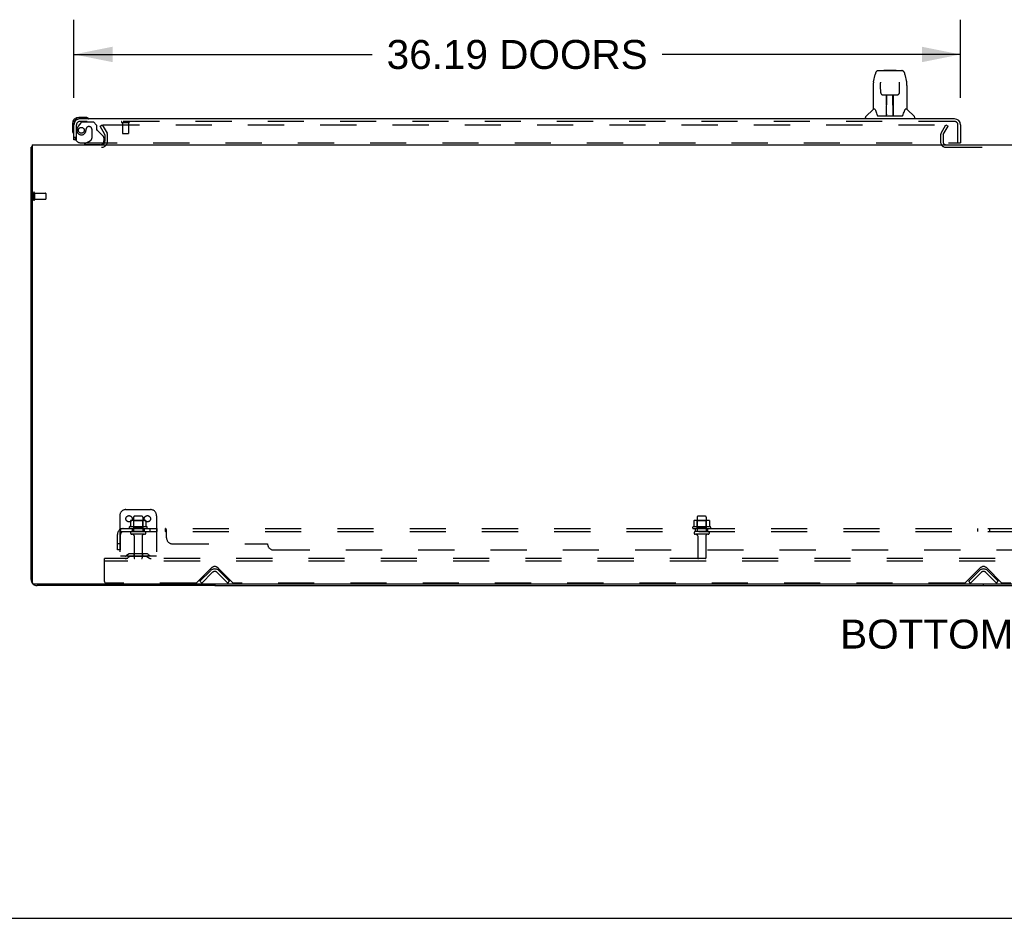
# Model space of a CAD drawing. Header units: inches. Extents: x 0 to 268, y 0 to 174.
# Tile 2 of 83: x 48 to 88, y 0 to 37. Entities that reach past the tile are written whole.
import ezdxf

# ---------------------------------------------------------------- set-up
doc = ezdxf.new("R2010")
doc.units = ezdxf.units.IN
doc.header["$LTSCALE"] = 14.749625
doc.header["$MEASUREMENT"] = 0
doc.linetypes.add('HIDDEN', pattern=[0.2, 0.1, -0.1])
doc.layers.get('0').update_dxf_attribs({"linetype": 'CONTINUOUS'})
for name, color, linetype in [('DEFAULT_2', 8, 'HIDDEN'), ('DIMENSIONS', 7, 'CONTINUOUS'), ('LEFTHAND_DOOR_ASSEMBLY', 7, 'CONTINUOUS'), ('SUBPANEL', 7, 'CONTINUOUS')]:
    doc.layers.add(name, color=color, linetype=linetype)
doc.styles.get("Standard").update_dxf_attribs({"font": 'arial.ttf'})
doc.dimstyles.new('DIMSTYLE_1', dxfattribs={"dimtxt": 1.183125, "dimasz": 1.5775, "dimexe": 0.09, "dimexo": 0.07, "dimgap": 0.0375, "dimtad": 0, "dimtih": 1, "dimtoh": 1, "dimzin": 4, "dimdsep": 46, "dimtxsty": 'Standard', "dimblk": '_FILLED', "dimblk1": '_FILLED', "dimblk2": '_FILLED', "dimcen": 0.09, "dimadec": 3, "dimazin": 1, "dimtfac": 1, "dimtdec": 3, "dimtofl": 0, "dimtmove": 0, "dimatfit": 3, "dimldrblk": '_FILLED', "dimfxl": 0, "dimtolj": 1, "dimtzin": 4, "dimarcsym": 0})

# ---------------------------------------------------------------- blocks, each defined once
blk = doc.blocks.new('_FILLED')
at = {"color": 0, "linetype": 'ByBlock'}
blk.add_solid([(0, 0), (-1, 0.2), (-1, -0.2)], dxfattribs=at)
blk = doc.blocks.new('*D6')
at = {"layer": 'DIMENSIONS', "color": 2, "linetype": 'Continuous'}
for p, q in [((49.809, 33.501), (49.809, 36.692)), ((85.996, 33.501), (85.996, 36.692)), ((49.809, 35.273), (61.989, 35.273)), ((85.996, 35.273), (73.816, 35.273))]:
    blk.add_line(p, q, dxfattribs=at)
at = {"layer": 'DIMENSIONS', "color": 2, "linetype": 'Continuous', "xscale": 1.5775, "yscale": 1.5775, "zscale": 1.5775, "rotation": 180}
blk.add_blockref('_FILLED', (49.809, 35.273), dxfattribs=at)
at = {"layer": 'DIMENSIONS', "color": 2, "linetype": 'Continuous', "xscale": 1.5775, "yscale": 1.5775, "zscale": 1.5775}
blk.add_blockref('_FILLED', (85.996, 35.273), dxfattribs=at)
at = {"layer": 'DIMENSIONS', "color": 2, "linetype": 'Continuous', "insert": (67.902, 35.864), "char_height": 1.18312, "width": 10.64373, "attachment_point": 2, "line_spacing_factor": 0.9}
blk.add_mtext('36.19 DOORS', dxfattribs=at)

msp = doc.modelspace()

# ---------------------------------------------------------------- linework, layer by layer
at = {"color": 3, "linetype": 'Continuous'}
for p, q in [((48.059, 13.831), (48.059, 31.481)), ((48.111, 31.585), (48.111, 13.697)), ((48.111, 31.585), (125.757, 31.585)), ((125.697, 13.637), (48.171, 13.637)), ((55.559, 13.585), (48.305, 13.585))]:
    msp.add_line(p, q, dxfattribs=at)
at = {"color": 7, "linetype": 'Continuous'}
for p, q in [((48.111, 31.481), (48.059, 31.481)), ((55.559, 13.637), (55.559, 13.585)), ((55.559, 13.585), (118.309, 13.585)), ((86.934, 13.585), (86.934, 13.637)), ((0, 0), (268.175, 0))]:
    msp.add_line(p, q, dxfattribs=at)
at = {"color": 3, "linetype": 'Continuous'}
for points in [[(48.094, 31.497), (48.086, 31.495), (48.083, 31.494), (48.079, 31.494), (48.076, 31.493), (48.073, 31.492), (48.07, 31.491), (48.068, 31.49), (48.065, 31.489), (48.064, 31.488), (48.062, 31.487), (48.061, 31.486), (48.06, 31.485), (48.059, 31.484), (48.059, 31.482), (48.059, 31.481)], [(48.111, 31.501), (48.11, 31.501), (48.106, 31.499), (48.102, 31.498), (48.098, 31.497), (48.094, 31.497)]]:
    msp.add_lwpolyline(points, dxfattribs=at)
for centre, radius, start, end in [((50.937, 31.727), 0.142, 270, 333.5334), ((48.305, 13.831), 0.246, 180, 219.4399), ((48.171, 13.697), 0.06, 180, 270), ((48.305, 13.831), 0.246, 230.5601, 270)]:
    msp.add_arc(centre, radius, start, end, dxfattribs=at)
at = {"layer": 'DEFAULT_2', "color": 8, "linetype": 'HIDDEN'}
for p, q in [((50.879, 32.345), (50.969, 32.397)), ((51.075, 32.006), (50.879, 32.345)), ((50.969, 32.397), (51.165, 32.058)), ((51.015, 32.397), (85.465, 32.397)), ((85.202, 32.058), (85.398, 32.397)), ((85.292, 32.006), (85.488, 32.345)), ((85.398, 32.397), (85.488, 32.345)), ((51.08, 31.727), (51.08, 31.989)), ((51.184, 31.727), (51.184, 31.989)), ((85.184, 31.989), (85.184, 31.7)), ((85.288, 31.989), (85.288, 31.7)), ((85.403, 31.481), (88.465, 31.481)), ((48.163, 29.623), (48.163, 29.339)), ((48.206, 29.623), (48.206, 29.339)), ((48.206, 29.605), (48.653, 29.605)), ((48.206, 29.357), (48.653, 29.357)), ((48.663, 29.595), (48.663, 29.367)), ((51.934, 16.689), (52.934, 16.689)), ((51.684, 16.439), (51.684, 14.689)), ((52.115, 16.229), (52.115, 16.01)), ((52.689, 16.25), (52.178, 16.25)), ((52.25, 16.23), (52.23, 16.25)), ((52.246, 16.384), (52.246, 15.789)), ((52.25, 15.934), (52.25, 16.23)), ((52.617, 16.23), (52.25, 16.23)), ((52.591, 16.414), (52.276, 16.414)), ((52.617, 16.23), (52.637, 16.25)), ((52.617, 15.934), (52.617, 16.23)), ((52.621, 16.384), (52.621, 15.789)), ((52.752, 16.229), (52.752, 16.01)), ((53.184, 16.439), (53.184, 14.689)), ((75.115, 16.229), (75.115, 16.01)), ((75.689, 16.25), (75.178, 16.25)), ((75.25, 16.23), (75.23, 16.25)), ((75.246, 16.384), (75.246, 15.789)), ((75.25, 15.934), (75.25, 16.23)), ((75.617, 16.23), (75.25, 16.23)), ((75.591, 16.414), (75.276, 16.414)), ((75.617, 16.23), (75.637, 16.25)), ((75.617, 15.934), (75.617, 16.23)), ((75.621, 16.384), (75.621, 15.789)), ((75.752, 16.229), (75.752, 16.01)), ((52.789, 15.984), (52.078, 15.984)), ((52.099, 15.914), (52.768, 15.914)), ((52.691, 15.789), (52.176, 15.789)), ((52.691, 15.679), (52.176, 15.679)), ((52.25, 15.934), (52.23, 15.914)), ((52.617, 15.934), (52.25, 15.934)), ((52.617, 15.934), (52.637, 15.914)), ((75.789, 15.984), (75.078, 15.984)), ((75.099, 15.914), (75.768, 15.914)), ((75.691, 15.789), (75.176, 15.789)), ((75.691, 15.679), (75.176, 15.679)), ((75.25, 15.934), (75.23, 15.914)), ((75.617, 15.934), (75.25, 15.934)), ((75.617, 15.934), (75.637, 15.914)), ((52.269, 15.616), (52.269, 14.719)), ((52.599, 15.616), (52.599, 14.719)), ((75.269, 15.616), (75.269, 14.719)), ((75.599, 15.616), (75.599, 14.719)), ((52.774, 14.883), (52.093, 14.883)), ((52.259, 14.883), (52.259, 14.779)), ((52.609, 14.883), (52.609, 14.779)), ((51.059, 14.585), (51.059, 14.689)), ((122.809, 14.689), (51.059, 14.689)), ((51.059, 13.751), (51.059, 14.585)), ((122.809, 14.585), (51.059, 14.585)), ((53.184, 14.793), (51.684, 14.793)), ((52.026, 14.861), (51.958, 14.812)), ((52.087, 14.777), (52.019, 14.728)), ((52.774, 14.779), (52.093, 14.779)), ((52.78, 14.777), (52.848, 14.728)), ((52.841, 14.861), (52.909, 14.812)), ((54.817, 13.698), (55.426, 14.306)), ((54.955, 13.762), (55.384, 14.192)), ((55.028, 13.689), (55.458, 14.118)), ((55.659, 14.118), (56.089, 13.689)), ((55.691, 14.306), (56.3, 13.698)), ((55.733, 14.192), (56.162, 13.762)), ((86.192, 13.698), (86.801, 14.306)), ((86.33, 13.762), (86.759, 14.192)), ((86.403, 13.689), (86.833, 14.118)), ((87.034, 14.118), (87.464, 13.689)), ((87.066, 14.306), (87.675, 13.698)), ((87.108, 14.192), (87.537, 13.762)), ((54.796, 13.689), (51.121, 13.689)), ((55.028, 13.689), (54.955, 13.762)), ((56.089, 13.689), (56.162, 13.762)), ((86.171, 13.689), (56.321, 13.689)), ((86.403, 13.689), (86.33, 13.762)), ((87.464, 13.689), (87.537, 13.762)), ((117.546, 13.689), (87.696, 13.689))]:
    msp.add_line(p, q, dxfattribs=at)
for points in [[(50.995, 32.38), (50.995, 32.382), (50.996, 32.384), (50.996, 32.386), (50.997, 32.387), (50.998, 32.389), (50.999, 32.391), (51.001, 32.392), (51.003, 32.394), (51.004, 32.395), (51.006, 32.396), (51.008, 32.396), (51.011, 32.397), (51.013, 32.397), (51.015, 32.397)], [(50.997, 32.372), (50.996, 32.374), (50.996, 32.376), (50.995, 32.378), (50.995, 32.38), (50.995, 32.38)], [(52.121, 16.238), (52.119, 16.237), (52.118, 16.236), (52.117, 16.235), (52.116, 16.233), (52.115, 16.232), (52.115, 16.23), (52.115, 16.229)], [(52.746, 16.238), (52.748, 16.237), (52.749, 16.236), (52.75, 16.235), (52.751, 16.233), (52.752, 16.232), (52.752, 16.23), (52.752, 16.229)], [(75.121, 16.238), (75.119, 16.237), (75.118, 16.236), (75.117, 16.235), (75.116, 16.233), (75.115, 16.232), (75.115, 16.23), (75.115, 16.229)], [(75.746, 16.238), (75.748, 16.237), (75.749, 16.236), (75.75, 16.235), (75.751, 16.233), (75.752, 16.232), (75.752, 16.23), (75.752, 16.229)], [(52.115, 16.01), (52.115, 16.009), (52.114, 16.008), (52.114, 16.007), (52.114, 16.006), (52.113, 16.005), (52.113, 16.005), (52.113, 16.004), (52.112, 16.004), (52.112, 16.004), (52.112, 16.003), (52.111, 16.003), (52.111, 16.003), (52.111, 16.002), (52.11, 16.002), (52.11, 16.002), (52.11, 16.002), (52.11, 16.002), (52.109, 16.002)], [(52.758, 16.002), (52.757, 16.002), (52.757, 16.002), (52.757, 16.002), (52.757, 16.002), (52.756, 16.002), (52.756, 16.003), (52.756, 16.003), (52.755, 16.003), (52.755, 16.004), (52.755, 16.004), (52.754, 16.004), (52.754, 16.005), (52.754, 16.005), (52.753, 16.006), (52.753, 16.007), (52.753, 16.008), (52.752, 16.009), (52.752, 16.01)], [(75.115, 16.01), (75.115, 16.009), (75.114, 16.008), (75.114, 16.007), (75.114, 16.006), (75.113, 16.005), (75.113, 16.005), (75.113, 16.004), (75.112, 16.004), (75.112, 16.004), (75.112, 16.003), (75.111, 16.003), (75.111, 16.003), (75.111, 16.002), (75.11, 16.002), (75.11, 16.002), (75.11, 16.002), (75.11, 16.002), (75.109, 16.002)], [(75.758, 16.002), (75.757, 16.002), (75.757, 16.002), (75.757, 16.002), (75.757, 16.002), (75.756, 16.002), (75.756, 16.003), (75.756, 16.003), (75.755, 16.003), (75.755, 16.004), (75.755, 16.004), (75.754, 16.004), (75.754, 16.005), (75.754, 16.005), (75.753, 16.006), (75.753, 16.007), (75.753, 16.008), (75.752, 16.009), (75.752, 16.01)]]:
    msp.add_lwpolyline(points, dxfattribs=at)
for centre in [(52.059, 16.314), (52.809, 16.314)]:
    msp.add_circle(centre, 0.128, dxfattribs=at)
for centre, radius, start, end in [((51.047, 31.989), 0.033, 0, 30), ((51.047, 31.989), 0.137, 0, 30), ((85.321, 31.989), 0.137, 150, 180), ((85.321, 31.989), 0.033, 150, 180), ((50.937, 31.727), 0.246, 270, 360), ((50.937, 31.727), 0.142, 333.5334, 360), ((85.403, 31.7), 0.219, 180, 270), ((85.403, 31.7), 0.115, 180, 270), ((48.184, 29.623), 0.0215, 0, 180), ((48.184, 29.339), 0.0215, 180, 360), ((48.653, 29.595), 0.01, 0, 90), ((48.653, 29.367), 0.01, 270, 360), ((51.934, 16.439), 0.25, 90, 180), ((52.934, 16.439), 0.25, 0, 90), ((52.178, 16.109), 0.141, 90, 113.95), ((52.276, 16.384), 0.03, 90, 180), ((52.591, 16.384), 0.03, 0, 90), ((52.689, 16.109), 0.141, 66.05, 90), ((75.178, 16.109), 0.141, 90, 113.95), ((75.276, 16.384), 0.03, 90, 180), ((75.591, 16.384), 0.03, 0, 90), ((75.689, 16.109), 0.141, 66.05, 90), ((52.099, 15.952), 0.0384, 124.4497, 270), ((52.434, 15.384), 0.698, 117.6814, 120.6631), ((52.176, 15.734), 0.055, 90, 270), ((52.206, 15.616), 0.0625, 0, 90), ((52.661, 15.616), 0.0625, 90, 180), ((52.691, 15.734), 0.055, 270, 90), ((52.434, 15.384), 0.698, 59.3369, 62.3186), ((52.768, 15.952), 0.0384, 270, 55.5503), ((75.099, 15.952), 0.0384, 124.4497, 270), ((75.434, 15.384), 0.698, 117.6814, 120.6631), ((75.176, 15.734), 0.055, 90, 270), ((75.206, 15.616), 0.0625, 0, 90), ((75.661, 15.616), 0.0625, 90, 180), ((75.691, 15.734), 0.055, 270, 90), ((75.434, 15.384), 0.698, 59.3369, 62.3186), ((75.768, 15.952), 0.0384, 270, 55.5503), ((52.093, 14.769), 0.114, 90, 125.7539), ((52.774, 14.769), 0.114, 54.2461, 90), ((51.898, 14.897), 0.104, 270, 305.7539), ((51.898, 14.897), 0.208, 270, 305.7539), ((52.093, 14.769), 0.01, 90, 125.7539), ((52.299, 14.719), 0.03, 180, 270), ((52.569, 14.719), 0.03, 270, 360), ((52.774, 14.769), 0.01, 54.2461, 90), ((52.969, 14.897), 0.208, 234.2461, 270), ((52.969, 14.897), 0.104, 234.2461, 270), ((75.299, 14.719), 0.03, 180, 270), ((75.569, 14.719), 0.03, 270, 360), ((55.559, 14.018), 0.246, 45, 135), ((55.559, 14.174), 0.188, 45, 135), ((55.559, 14.018), 0.142, 45, 135), ((86.934, 14.018), 0.246, 45, 135), ((86.934, 14.174), 0.188, 45, 135), ((86.934, 14.018), 0.142, 45, 135), ((51.121, 13.751), 0.0625, 180, 270), ((54.796, 13.719), 0.03, 270, 315), ((56.321, 13.719), 0.03, 225, 270), ((86.171, 13.719), 0.03, 270, 315), ((87.696, 13.719), 0.03, 225, 270)]:
    msp.add_arc(centre, radius, start, end, dxfattribs=at)
at = {"layer": 'LEFTHAND_DOOR_ASSEMBLY', "color": 7, "linetype": 'Continuous'}
for p, q in [((82.636, 34.611), (83.606, 34.611)), ((82.723, 34.611), (82.721, 34.611)), ((82.883, 34.631), (82.863, 34.611)), ((82.883, 34.631), (83.359, 34.631)), ((83.359, 34.631), (83.379, 34.611)), ((82.447, 34.151), (82.512, 34.457)), ((83.73, 34.457), (83.795, 34.151)), ((82.432, 34.008), (82.432, 33.037)), ((82.733, 34.137), (82.733, 34.134)), ((82.733, 34.134), (82.733, 34.131)), ((82.733, 34.131), (82.733, 34.126)), ((82.733, 34.126), (82.734, 34.119)), ((82.736, 33.988), (82.734, 34.119)), ((82.741, 33.705), (82.736, 33.988)), ((83.501, 33.705), (83.508, 34.118)), ((83.508, 34.118), (83.509, 34.126)), ((83.509, 34.126), (83.509, 34.131)), ((83.801, 34.121), (83.795, 34.151)), ((83.81, 34.008), (83.81, 33.037)), ((82.741, 33.705), (82.742, 33.692)), ((82.821, 33.627), (82.941, 33.627)), ((82.972, 32.781), (82.987, 33.628)), ((82.977, 33.628), (83.266, 33.628)), ((82.979, 33.212), (82.979, 33.628)), ((82.983, 33.403), (82.979, 33.403)), ((82.982, 33.391), (82.979, 33.391)), ((83.247, 32.761), (83.232, 33.628)), ((83.263, 33.403), (83.236, 33.403)), ((83.263, 33.391), (83.236, 33.391)), ((83.263, 32.761), (83.263, 33.628)), ((83.301, 33.627), (83.421, 33.627)), ((82.426, 33.031), (82.129, 32.733)), ((82.505, 33.037), (82.432, 33.037)), ((82.502, 33.037), (82.508, 33.026)), ((83.24, 33.163), (83.263, 33.163)), ((83.263, 33.159), (83.24, 33.159)), ((83.734, 33.026), (83.74, 33.035)), ((83.81, 33.037), (83.737, 33.037)), ((83.816, 33.031), (84.113, 32.733)), ((50.268, 32.703), (50.012, 32.703)), ((50.055, 32.643), (50.012, 32.643)), ((50.306, 32.7), (50.268, 32.703)), ((82.117, 32.643), (82.117, 32.705)), ((82.568, 32.872), (82.582, 32.825)), ((82.582, 32.825), (82.585, 32.816)), ((82.635, 32.761), (83.607, 32.761)), ((82.973, 32.833), (82.972, 32.807)), ((82.979, 32.761), (82.979, 32.765)), ((83.246, 32.807), (83.246, 32.833)), ((83.657, 32.815), (83.66, 32.825)), ((84.125, 32.643), (84.125, 32.705)), ((49.749, 32.44), (49.749, 32.183)), ((49.749, 32.183), (49.751, 32.146)), ((49.809, 32.44), (49.809, 32.396)), ((49.884, 31.789), (49.809, 31.789)), ((50.32, 31.664), (50.251, 31.624)), ((50.251, 31.585), (50.251, 31.624)), ((85.934, 31.664), (85.996, 31.664))]:
    msp.add_line(p, q, dxfattribs=at)
at = {"layer": 'LEFTHAND_DOOR_ASSEMBLY', "color": 3, "linetype": 'Continuous'}
for p, q in [((85.75, 32.643), (50.055, 32.643)), ((49.809, 31.789), (49.809, 32.396)), ((85.996, 32.396), (85.996, 31.664))]:
    msp.add_line(p, q, dxfattribs=at)
at = {"layer": 'LEFTHAND_DOOR_ASSEMBLY', "color": 8, "linetype": 'HIDDEN'}
for p, q in [((49.913, 31.789), (49.913, 32.396)), ((50.088, 32.484), (49.987, 32.34)), ((85.75, 32.539), (50.055, 32.539)), ((50.153, 32.518), (50.605, 32.518)), ((50.31, 32.228), (50.31, 32.239)), ((50.441, 32.326), (50.408, 32.326)), ((50.539, 32.228), (50.539, 31.848)), ((50.731, 32.392), (50.605, 32.518)), ((50.731, 32.392), (50.731, 32.213)), ((50.789, 32.154), (51.008, 31.935)), ((51.771, 32.496), (52.055, 32.496)), ((51.789, 32.496), (51.789, 32.049)), ((52.037, 32.496), (52.037, 32.049)), ((85.892, 31.664), (85.892, 32.396)), ((49.913, 31.789), (49.884, 31.789)), ((50.32, 31.664), (50.489, 31.762)), ((51.038, 31.864), (51.038, 31.742)), ((51.799, 32.039), (52.027, 32.039)), ((50.101, 31.664), (85.934, 31.664)), ((50.881, 31.585), (50.251, 31.585))]:
    msp.add_line(p, q, dxfattribs=at)
at = {"layer": 'LEFTHAND_DOOR_ASSEMBLY', "color": 7, "linetype": 'Continuous'}
for points in [[(82.636, 34.611), (82.633, 34.611), (82.62, 34.61), (82.607, 34.606), (82.594, 34.601), (82.583, 34.595), (82.573, 34.587), (82.564, 34.578), (82.555, 34.568), (82.548, 34.557), (82.542, 34.546), (82.536, 34.534), (82.53, 34.52), (82.525, 34.505), (82.52, 34.488), (82.515, 34.47), (82.512, 34.457)], [(83.73, 34.457), (83.727, 34.47), (83.722, 34.489), (83.717, 34.505), (83.712, 34.52), (83.706, 34.534), (83.7, 34.546), (83.694, 34.558), (83.686, 34.568), (83.678, 34.578), (83.669, 34.587), (83.659, 34.595), (83.647, 34.602), (83.635, 34.607), (83.622, 34.61), (83.608, 34.611), (83.606, 34.611)], [(82.447, 34.151), (82.441, 34.121), (82.436, 34.081), (82.433, 34.041), (82.432, 34.008)], [(82.733, 34.14), (82.733, 34.14), (82.733, 34.14), (82.733, 34.14), (82.733, 34.14), (82.733, 34.139), (82.733, 34.138), (82.733, 34.137)], [(83.509, 34.131), (83.509, 34.134), (83.509, 34.136), (83.509, 34.137), (83.509, 34.138), (83.509, 34.139), (83.509, 34.14), (83.509, 34.14)], [(83.81, 34.008), (83.809, 34.042), (83.806, 34.081), (83.801, 34.121)], [(82.742, 33.692), (82.746, 33.679), (82.751, 33.668), (82.758, 33.657), (82.767, 33.648), (82.777, 33.64), (82.788, 33.634), (82.799, 33.63), (82.811, 33.628), (82.82, 33.627)], [(82.941, 33.627), (82.945, 33.627), (82.954, 33.627), (82.962, 33.628)], [(82.962, 33.628), (82.97, 33.628), (82.977, 33.628)], [(83.266, 33.628), (83.273, 33.628), (83.281, 33.628)], [(83.281, 33.628), (83.29, 33.627), (83.298, 33.627), (83.301, 33.627)], [(83.422, 33.627), (83.432, 33.628), (83.444, 33.63), (83.455, 33.635), (83.466, 33.641), (83.476, 33.649), (83.485, 33.658), (83.492, 33.669), (83.497, 33.68), (83.5, 33.693), (83.501, 33.705)], [(82.508, 33.026), (82.521, 32.998), (82.536, 32.962), (82.552, 32.92), (82.568, 32.872)], [(83.66, 32.825), (83.674, 32.871), (83.69, 32.918), (83.705, 32.961), (83.72, 32.997), (83.734, 33.026)], [(82.585, 32.816), (82.59, 32.803), (82.595, 32.793), (82.6, 32.784)], [(82.6, 32.784), (82.605, 32.777), (82.611, 32.771), (82.618, 32.766), (82.625, 32.763), (82.633, 32.761), (82.635, 32.761)], [(83.607, 32.761), (83.609, 32.761), (83.617, 32.762), (83.624, 32.766), (83.631, 32.771), (83.637, 32.777), (83.642, 32.784)], [(83.642, 32.784), (83.647, 32.792), (83.652, 32.803), (83.657, 32.815)]]:
    msp.add_lwpolyline(points, dxfattribs=at)
at = {"layer": 'LEFTHAND_DOOR_ASSEMBLY', "color": 8, "linetype": 'HIDDEN'}
msp.add_circle((50.113, 32.176), 0.12, dxfattribs=at)
at = {"layer": 'LEFTHAND_DOOR_ASSEMBLY', "color": 7, "linetype": 'Continuous'}
for centre, radius, start, end in [((82.44, 33.017), 0.0197, 97.5, 135), ((83.802, 33.017), 0.0197, 45, 82.5), ((50.012, 32.44), 0.263, 90, 180), ((50.012, 32.44), 0.203, 90, 180), ((50.268, 32.453), 0.25, 59.1101, 90), ((50.389, 32.658), 0.015, 270, 353.6204), ((50.389, 32.654), 0.015, 6.3796, 59.1101), ((82.156, 32.705), 0.0394, 135, 180), ((82.991, 32.781), 0.0197, 179, 269.9232), ((83.227, 32.781), 0.0197, 270.0771, 1), ((84.086, 32.705), 0.0394, 0, 45), ((49.999, 32.183), 0.25, 180, 210.8899), ((49.797, 32.063), 0.015, 210.8899, 263.6204), ((49.794, 32.063), 0.015, 276.3796, 360), ((50.881, 31.742), 0.157, 270, 330.1697)]:
    msp.add_arc(centre, radius, start, end, dxfattribs=at)
at = {"layer": 'LEFTHAND_DOOR_ASSEMBLY', "color": 3, "linetype": 'Continuous'}
for centre, radius, start, end in [((50.055, 32.396), 0.246, 90, 180), ((85.75, 32.396), 0.246, 0, 90), ((85.934, 31.684), 0.02, 270, 360)]:
    msp.add_arc(centre, radius, start, end, dxfattribs=at)
at = {"layer": 'LEFTHAND_DOOR_ASSEMBLY', "color": 8, "linetype": 'HIDDEN'}
for centre, radius, start, end in [((50.055, 32.396), 0.142, 90, 180), ((50.113, 32.176), 0.187, 163.1561, 342.1518), ((50.303, 32.118), 0.386, 144.9, 163.1561), ((50.153, 32.439), 0.079, 90, 144.9), ((49.917, 32.239), 0.393, 342.0702, 358.3401), ((50.408, 32.228), 0.098, 90, 180), ((50.441, 32.228), 0.098, 0, 90), ((50.77, 32.213), 0.039, 180, 248.3904), ((50.718, 32.084), 0.1, 45, 68.3904), ((51.771, 32.517), 0.0215, 90, 270), ((52.055, 32.517), 0.0215, 270, 90), ((85.75, 32.396), 0.142, 0, 90), ((50.101, 31.914), 0.25, 180, 270), ((50.439, 31.848), 0.1, 300.092, 360), ((50.938, 31.864), 0.1, 0, 45), ((51.799, 32.049), 0.01, 180, 270), ((52.027, 32.049), 0.01, 270, 360), ((50.881, 31.742), 0.157, 330.1697, 360)]:
    msp.add_arc(centre, radius, start, end, dxfattribs=at)
at = {"layer": 'LEFTHAND_DOOR_ASSEMBLY', "color": 7, "linetype": 'Continuous'}
for centre, start_param, end_param in [((82.971, 32.8), -1.369355, -1.26493), ((83.247, 32.8), -1.875951, -1.570796)]:
    msp.add_ellipse(centre, major_axis=(0.0394, 0), ratio=1, start_param=start_param, end_param=end_param, dxfattribs=at)
at = {"layer": 'SUBPANEL', "color": 8, "linetype": 'HIDDEN'}
for p, q in [((51.59, 15.039), (51.59, 15.677)), ((51.676, 15.86), (51.756, 15.763)), ((51.715, 15.789), (51.715, 15.914)), ((51.715, 15.914), (122.152, 15.914)), ((51.715, 15.789), (122.152, 15.789)), ((51.715, 15.039), (51.715, 15.677)), ((52.184, 15.914), (52.184, 15.789)), ((52.684, 15.914), (52.684, 15.789)), ((52.912, 15.914), (52.912, 15.789)), ((53.193, 15.914), (53.193, 15.789)), ((53.554, 15.789), (53.554, 15.914)), ((53.571, 15.773), (53.57, 15.775)), ((53.59, 15.539), (53.59, 15.86)), ((75.184, 15.789), (75.184, 15.914)), ((75.684, 15.789), (75.684, 15.914)), ((86.684, 15.914), (86.684, 15.789)), ((87.184, 15.914), (87.184, 15.789)), ((51.715, 15.289), (51.59, 15.289)), ((53.84, 15.289), (57.715, 15.289)), ((51.715, 15.039), (51.59, 15.039)), ((57.965, 15.039), (115.902, 15.039))]:
    msp.add_line(p, q, dxfattribs=at)
for points in [[(51.676, 15.86), (51.679, 15.862), (51.681, 15.865), (51.683, 15.868), (51.685, 15.871), (51.687, 15.875), (51.689, 15.879), (51.691, 15.883), (51.694, 15.891)], [(51.694, 15.891), (51.696, 15.895), (51.698, 15.898), (51.699, 15.901), (51.701, 15.904), (51.703, 15.907), (51.705, 15.909), (51.707, 15.911), (51.709, 15.913), (51.711, 15.913), (51.713, 15.914), (51.715, 15.914)], [(51.715, 15.848), (51.715, 15.848), (51.715, 15.849)], [(51.715, 15.849), (51.715, 15.848), (51.715, 15.848), (51.715, 15.848), (51.715, 15.847), (51.715, 15.847), (51.715, 15.846), (51.715, 15.846)], [(51.738, 15.785), (51.738, 15.785), (51.738, 15.785), (51.738, 15.785), (51.738, 15.785), (51.737, 15.785), (51.737, 15.786), (51.737, 15.786), (51.736, 15.787), (51.736, 15.787), (51.736, 15.788), (51.735, 15.789), (51.735, 15.789), (51.735, 15.79), (51.734, 15.791), (51.734, 15.791), (51.734, 15.792), (51.733, 15.793), (51.733, 15.793), (51.733, 15.794), (51.732, 15.795), (51.732, 15.796), (51.731, 15.796), (51.731, 15.797), (51.731, 15.798), (51.73, 15.799), (51.73, 15.799), (51.729, 15.8), (51.729, 15.801), (51.729, 15.802), (51.728, 15.803), (51.728, 15.804), (51.728, 15.805), (51.727, 15.806), (51.727, 15.807), (51.726, 15.808), (51.726, 15.809), (51.726, 15.81), (51.725, 15.811), (51.725, 15.812), (51.724, 15.813), (51.724, 15.814), (51.724, 15.815), (51.723, 15.816), (51.723, 15.817), (51.722, 15.818), (51.722, 15.819), (51.722, 15.82), (51.721, 15.821), (51.721, 15.822), (51.721, 15.823), (51.72, 15.824), (51.72, 15.825), (51.72, 15.826), (51.719, 15.827), (51.719, 15.828), (51.719, 15.829), (51.719, 15.83), (51.718, 15.831), (51.718, 15.832), (51.718, 15.833), (51.718, 15.834), (51.717, 15.835), (51.717, 15.836), (51.717, 15.837), (51.717, 15.838), (51.716, 15.838), (51.716, 15.839), (51.716, 15.84), (51.716, 15.841), (51.716, 15.842), (51.716, 15.843), (51.715, 15.844), (51.715, 15.844), (51.715, 15.845), (51.715, 15.846), (51.715, 15.847), (51.715, 15.847), (51.715, 15.848), (51.715, 15.848), (51.715, 15.848)], [(51.742, 15.771), (51.738, 15.775), (51.736, 15.777), (51.733, 15.779), (51.731, 15.781), (51.728, 15.783), (51.726, 15.785), (51.723, 15.786), (51.721, 15.787), (51.719, 15.788), (51.717, 15.789), (51.715, 15.789)], [(51.735, 15.789), (51.735, 15.788), (51.736, 15.788), (51.736, 15.787), (51.736, 15.787), (51.737, 15.786), (51.737, 15.786), (51.737, 15.785), (51.738, 15.785), (51.738, 15.785), (51.738, 15.785)], [(51.756, 15.763), (51.755, 15.763), (51.754, 15.763), (51.753, 15.763), (51.752, 15.763), (51.751, 15.764), (51.749, 15.765), (51.748, 15.766), (51.746, 15.767), (51.744, 15.769), (51.742, 15.771)], [(53.569, 15.901), (53.568, 15.904), (53.566, 15.907), (53.564, 15.909), (53.562, 15.911), (53.56, 15.913), (53.558, 15.913), (53.556, 15.914), (53.554, 15.914)], [(53.566, 15.907), (53.564, 15.909), (53.562, 15.911), (53.56, 15.913), (53.558, 15.913), (53.556, 15.914), (53.554, 15.914)], [(53.57, 15.775), (53.567, 15.779), (53.566, 15.781), (53.564, 15.783), (53.562, 15.785), (53.561, 15.786), (53.559, 15.787), (53.558, 15.788), (53.556, 15.789), (53.554, 15.789)], [(53.564, 15.783), (53.562, 15.785), (53.561, 15.786), (53.559, 15.787), (53.558, 15.788), (53.556, 15.789), (53.554, 15.789)], [(53.573, 15.895), (53.571, 15.898), (53.569, 15.901), (53.568, 15.904)], [(53.59, 15.763), (53.588, 15.763), (53.586, 15.763), (53.584, 15.763), (53.582, 15.763), (53.581, 15.764), (53.579, 15.765), (53.577, 15.766), (53.576, 15.767), (53.574, 15.769), (53.573, 15.771), (53.571, 15.773)], [(53.579, 15.879), (53.576, 15.887), (53.574, 15.891), (53.573, 15.895)], [(53.582, 15.763), (53.581, 15.764), (53.579, 15.765), (53.577, 15.766), (53.576, 15.767), (53.574, 15.769), (53.573, 15.771)], [(53.59, 15.86), (53.588, 15.862), (53.586, 15.865), (53.584, 15.868), (53.583, 15.871), (53.581, 15.875), (53.579, 15.879)], [(53.588, 15.862), (53.586, 15.865), (53.584, 15.868)], [(53.59, 15.763), (53.588, 15.763), (53.586, 15.763), (53.584, 15.763)]]:
    msp.add_lwpolyline(points, dxfattribs=at)
for centre, radius, start, end in [((51.827, 15.677), 0.237, 90, 180), ((51.827, 15.677), 0.112, 90, 180), ((53.84, 15.539), 0.25, 180, 270), ((57.965, 15.289), 0.25, 180, 270)]:
    msp.add_arc(centre, radius, start, end, dxfattribs=at)

# ---------------------------------------------------------------- texts
at = {"layer": 'DIMENSIONS', "color": 2, "linetype": 'Continuous', "insert": (86.96, 12.197), "char_height": 1.18312, "width": 11.72569, "attachment_point": 2, "line_spacing_factor": 0.9}
msp.add_mtext('BOTTOM VIEW', dxfattribs=at)

# ---------------------------------------------------------------- dimensions: what is measured, and where the dimension line sits
at = {"layer": 'DIMENSIONS', "color": 2, "linetype": 'Continuous'}
dim = msp.add_linear_dim(base=(49.809, 35.273), p1=(85.996, 33.431), p2=(49.809, 33.431), angle=180, text='<> DOORS', dimstyle='DIMSTYLE_1', dxfattribs=at)
dim.commit()
dim.dimension.update_dxf_attribs({"geometry": '*D6', "text_midpoint": (67.902, 35.273), "dimtype": 160})

doc.saveas('drawing.dxf')
